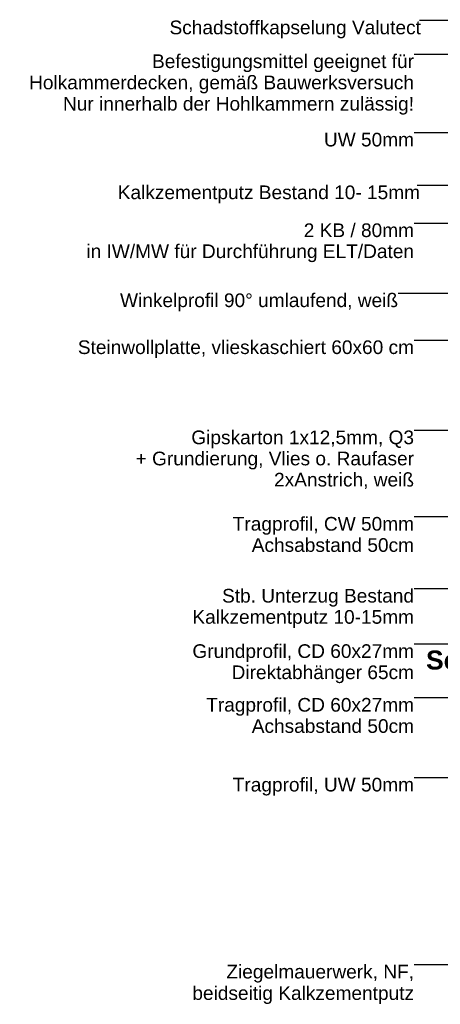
# Model space of a CAD drawing. Header units: metres. Extents: x -0.7 to 35.4, y 5.7 to 9.1.
# Tile 28 of 47: x 21.3 to 21.9, y 5.7 to 7. Entities that reach past the tile are written whole.
import ezdxf

# ---------------------------------------------------------------- set-up
doc = ezdxf.new("R2010")
doc.units = ezdxf.units.M
doc.header["$MEASUREMENT"] = 0
doc.layers.add('152 - Bemaßung_ Beschriftung.Ausbau', color=7, linetype='Continuous')
doc.layers.add('203 - Marker.Schnitt - Ausbaudetail SA', color=7, linetype='Continuous')
doc.styles.add('ERSTELLTER_STIL_1', font='txt')
doc.styles.add('ERSTELLTER_STIL_2', font='txt')
doc.dimstyles.new('ERSTELLTER_STIL__3', dxfattribs={"dimtxt": 0.18, "dimasz": 0.00912, "dimexe": 0.18, "dimexo": 0.0625, "dimgap": 0, "dimtad": 0, "dimtih": 1, "dimtoh": 1, "dimdec": 4, "dimzin": 0, "dimdsep": 46, "dimcen": 0.09, "dimadec": 0, "dimazin": 0, "dimtfac": 1, "dimtdec": 4, "dimtmove": 0, "dimatfit": 3, "dimldrblk": 'ARROWHEAD_11', "dimfxl": 1, "dimtolj": 1, "dimtzin": 0, "dimarcsym": 0})

# ---------------------------------------------------------------- blocks, each defined once
blk = doc.blocks.new('ARROWHEAD_11')
at = {"color": 0, "linetype": 'Continuous', "lineweight": 0}
blk.add_line((0, 0), (-1, 0), dxfattribs=at)
at = {"color": 0, "linetype": 'Continuous', "lineweight": 0, "const_width": 0.25, "flags": 128}
blk.add_lwpolyline([(-0.125, 0, 1), (0.125, 0, 1)], format="xyb", close=True, dxfattribs=at)

msp = doc.modelspace()

# ---------------------------------------------------------------- texts
at = {"layer": '152 - Bemaßung_ Beschriftung.Ausbau', "color": 7, "linetype": 'Continuous', "lineweight": 9, "char_height": 0.018, "style": 'ERSTELLTER_STIL_1'}
for s, insert, attachment_point in [('\\A1;{\\pql;\\fArial|b0|i0|c0|p38;Schadstoffkapselung\\fArial|b0|i0|c0|p38; \\fArial|b0|i0|c0|p38;Valutect}', (21.5217, 6.9772), 1), ('\\A1;{\\pqr;\\fArial|b0|i0|c0|p38;UW 50\\fArial|b0|i0|c0|p38;mm}', (21.8439, 6.8295), 3), ('\\A1;{\\pql;\\fArial|b0|i0|c0|p38;Kalkzementputz Bestand\\fArial|b0|i0|c0|p38; 10- 15mm}', (21.4535, 6.7601), 1), ('\\A1;{\\pqr;\\fArial|b0|i0|c0|p38;Winkelprofil 90°\\fArial|b0|i0|c0|p38; umlaufend, weiß}', (21.8229, 6.618), 3), ('\\A1;{\\pqr;\\fArial|b0|i0|c0|p38;Steinwoll\\fArial|b0|i0|c0|p38;platte\\fArial|b0|i0|c0|p38;, vlieskaschiert\\fArial|b0|i0|c0|p38; 60x60 cm}', (21.8439, 6.5562), 3), ('\\A1;{\\pqr;\\fArial|b0|i0|c0|p38;Tragprofil, \\fArial|b0|i0|c0|p38;UW \\fArial|b0|i0|c0|p38;50mm}', (21.8439, 5.9803), 3)]:
    msp.add_mtext(s, dxfattribs=dict(at, insert=insert, attachment_point=attachment_point))
at = {"layer": '152 - Bemaßung_ Beschriftung.Ausbau', "color": 7, "linetype": 'Continuous', "lineweight": 9, "char_height": 0.018, "attachment_point": 3, "style": 'ERSTELLTER_STIL_1'}
for s, insert, line_spacing_factor in [('\\A1;{\\pqr;\\fArial|b0|i0|c0|p38;Befestigungsmittel geeignet für\\P\\pqr;\\fArial|b0|i0|c0|p38;Holkammerdecken, gemäß Bauwerksversuch\\P\\pqr;\\fArial|b0|i0|c0|p38;Nur innerhalb der Hohlkammern zulässig!}', (21.8439, 6.9327), 0.931953), ('\\A1;{\\pqr;\\fArial|b0|i0|c0|p38;2\\fArial|b0|i0|c0|p38; KB / \\fArial|b0|i0|c0|p38;80\\fArial|b0|i0|c0|p38;mm \\P\\pqr;\\fArial|b0|i0|c0|p38;in IW/MW für Durchführung ELT/Daten}', (21.8439, 6.7102), 0.921839), ('\\A1;{\\pqr;\\fArial|b0|i0|c0|p38;Gipskarton 1x12,5mm, Q3\\P\\pqr;\\fArial|b0|i0|c0|p38;+ Grundierung, \\fArial|b0|i0|c0|p38;V\\fArial|b0|i0|c0|p38;lies\\fArial|b0|i0|c0|p38; o. Raufaser\\fArial|b0|i0|c0|p38; \\P\\pqr;\\fArial|b0|i0|c0|p38;2xAnstrich, weiß}', (21.8439, 6.4375), 0.927842), ('\\A1;{\\pqr;\\fArial|b0|i0|c0|p38;Tragprofil, CW\\fArial|b0|i0|c0|p38; \\fArial|b0|i0|c0|p38;50mm\\P\\pqr;\\fArial|b0|i0|c0|p38;Achsabstand 50cm}', (21.8439, 6.3237), 0.930826), ('\\A1;{\\pqr;\\fArial|b0|i0|c0|p38;Stb. Unterzug Bestand\\P\\pql;\\fArial|b0|i0|c0|p38;Kalkzementputz 10-15mm}', (21.8439, 6.229), 0.9285), ('\\A1;{\\pqr;\\fArial|b0|i0|c0|p38;Grund\\fArial|b0|i0|c0|p38;profil, CD 60x27mm\\P\\pqr;\\fArial|b0|i0|c0|p38;Direktabhänger 65cm}', (21.8439, 6.1561), 0.928375), ('\\A1;{\\pqr;\\fArial|b0|i0|c0|p38;Tragprofil, CD 60x27mm\\P\\pqr;\\fArial|b0|i0|c0|p38;Achsabstand \\fArial|b0|i0|c0|p38;50\\fArial|b0|i0|c0|p38;cm}', (21.8439, 6.0854), 0.930826), ('\\A1;{\\pqr;\\fArial|b0|i0|c0|p38;Ziegelmauerwerk, NF,\\P\\pqr;\\fArial|b0|i0|c0|p38;beidseitig Kalkzementputz}', (21.8439, 5.7341), 0.940037)]:
    msp.add_mtext(s, dxfattribs=dict(at, insert=insert, line_spacing_factor=line_spacing_factor))
at = {"layer": '203 - Marker.Schnitt - Ausbaudetail SA', "color": 7, "lineweight": 13, "insert": (21.8597, 6.1225), "char_height": 0.025, "attachment_point": 7, "style": 'ERSTELLTER_STIL_2'}
msp.add_mtext('\\A1;{\\pql;\\pt0;\\fArial|b1|i0|c0|p38;Schnitthöhe B}', dxfattribs=at)

# ---------------------------------------------------------------- leaders
at = {"layer": '152 - Bemaßung_ Beschriftung.Ausbau', "color": 7, "linetype": 'Continuous', "lineweight": 9, "annotation_type": 0, "has_hookline": 1, "hookline_direction": 1}
for points, text_width in [([(22.2063, 6.8038), (22.0438, 6.9772), (21.8513, 6.9772)], 0.3297), ([(22.1289, 6.8388), (22.0438, 6.9327), (21.8439, 6.9327)], 0.5031), ([(22.1448, 6.7983), (22.1095, 6.8295), (21.8439, 6.8295)], 0.1151), ([(22.0969, 6.8085), (22.0527, 6.7601), (21.8481, 6.7601)], 0.3945), ([(22.1757, 6.6382), (22.0996, 6.7102), (21.8439, 6.7102)], 0.4281), ([(22.0958, 6.5277), (21.9973, 6.618), (21.8229, 6.618)], 0.365), ([(22.0132, 6.517), (21.9814, 6.5562), (21.8439, 6.5562)], 0.4399), ([(22.1248, 6.4004), (22.0836, 6.4375), (21.8439, 6.4375)], 0.3725), ([(22.144, 6.2834), (22.0996, 6.3237), (21.8439, 6.3237)], 0.2365), ([(22.3042, 6.1757), (22.2501, 6.229), (21.8439, 6.229)], 0.2884), ([(22.3363, 6.078), (22.2314, 6.1561), (21.8439, 6.1561)], 0.2889), ([(22.2766, 6.0448), (22.2196, 6.0854), (21.8439, 6.0854)], 0.2715), ([(22.144, 6.0267), (22.0996, 5.9803), (21.8439, 5.9803)], 0.2365), ([(22.8773, 5.7899), (22.8256, 5.7341), (21.8439, 5.7341)], 0.2897)]:
    msp.add_leader(points, dimstyle='ERSTELLTER_STIL__3', dxfattribs=dict(at, text_width=text_width))

doc.saveas('drawing.dxf')
